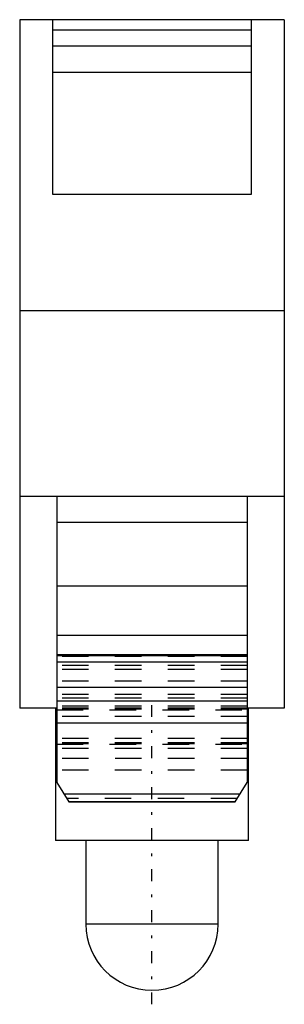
# Model space of a CAD drawing. Extents: x -5 to 5, y -37.2 to 0.
import ezdxf

# ---------------------------------------------------------------- set-up
doc = ezdxf.new("R2010")
doc.units = 0
doc.linetypes.add('CENTER', pattern=[1.5, 0.45, -0.5, 0.05, -0.5])
doc.linetypes.add('DASHED', pattern=[2, 1, -1])
for name, color, linetype in [('AM_0', 7, 'CONTINUOUS'), ('AM_3', 7, 'DASHED'), ('AM_7', 7, 'CENTER')]:
    doc.layers.add(name, color=color, linetype=linetype)

msp = doc.modelspace()

# ---------------------------------------------------------------- linework, layer by layer
at = {"layer": 'AM_0', "color": 7, "linetype": 'CONTINUOUS'}
for p, q in [((-5, 0), (-5, -26)), ((5, 0), (-5, 0)), ((-3.75, -6.6), (-3.75, 0)), ((3.75, 0), (3.75, -6.6)), ((5, 0), (5, -26)), ((3.75, -0.4), (-3.75, -0.4)), ((3.75, -1), (-3.75, -1)), ((3.75, -2), (-3.75, -2)), ((3.75, -6.6), (-3.75, -6.6)), ((5, -11), (-5, -11)), ((5, -18), (-5, -18)), ((-3.6, -18), (-3.6, -28.803)), ((3.6, -18), (3.6, -28.803)), ((3.6, -18.982), (-3.6, -18.982)), ((3.6, -21.386), (-3.6, -21.386)), ((3.6, -23.256), (-3.6, -23.256)), ((3.6, -23.986), (-3.6, -23.986)), ((3.6, -24.024), (-3.6, -24.024)), ((3.6, -24.259), (-3.6, -24.259)), ((3.6, -25.219), (-3.6, -25.219)), ((-3.6, -26), (-5, -26)), ((-3.65, -26), (-3.65, -31)), ((3.6, -25.732), (-3.6, -25.732)), ((5, -26), (3.6, -26)), ((3.65, -31), (3.65, -26)), ((3.6, -26.565), (-3.6, -26.565)), ((-3.604, -27.9), (-3.65, -27.9)), ((3.65, -27.9), (3.604, -27.9)), ((-3.6, -28.803), (-3.139, -29.54)), ((3.139, -29.54), (3.6, -28.803)), ((3.321, -29.249), (-3.321, -29.249)), ((3.144, -29.533), (-3.144, -29.533)), ((3.139, -29.54), (-3.139, -29.54)), ((-3.139, -29.541), (3.139, -29.541)), ((3.65, -31), (-3.65, -31)), ((-2.5, -31), (-2.5, -34.15)), ((2.5, -34.15), (2.5, -31)), ((2.5, -34.15), (-2.5, -34.15))]:
    msp.add_line(p, q, dxfattribs=at)
msp.add_arc((0, -34.15), 2.5, 180, 0, dxfattribs=at)
at = {"layer": 'AM_3', "color": 6, "linetype": 'DASHED'}
for p, q in [((3.6, -24.025), (-3.6, -24.025)), ((3.6, -24.051), (-3.6, -24.051)), ((3.6, -24.389), (-3.6, -24.389)), ((3.6, -24.542), (-3.6, -24.542)), ((3.6, -24.979), (-3.6, -24.979)), ((3.6, -25.488), (-3.6, -25.488)), ((3.6, -25.624), (-3.6, -25.624)), ((3.6, -25.926), (-3.6, -25.926)), ((3.6, -26), (-3.6, -26)), ((3.6, -26.04), (-3.6, -26.04)), ((-3.6, -26.06), (3.6, -26.06)), ((3.6, -26.312), (-3.6, -26.312)), ((3.6, -26.562), (-3.6, -26.562)), ((3.6, -27.141), (-3.6, -27.141)), ((3.6, -27.312), (-3.6, -27.312)), ((3.6, -27.314), (-3.6, -27.314)), ((3.6, -27.352), (-3.6, -27.352)), ((-3.6, -27.353), (3.6, -27.353)), ((3.6, -27.524), (-3.6, -27.524)), ((3.604, -27.9), (-3.604, -27.9)), ((3.6, -28.335), (-3.6, -28.335)), ((3.217, -29.416), (-3.217, -29.416))]:
    msp.add_line(p, q, dxfattribs=at)
at = {"layer": 'AM_7', "color": 4, "linetype": 'CENTER'}
msp.add_line((0, -37.182), (0, -25.468), dxfattribs=at)

doc.saveas('drawing.dxf')
